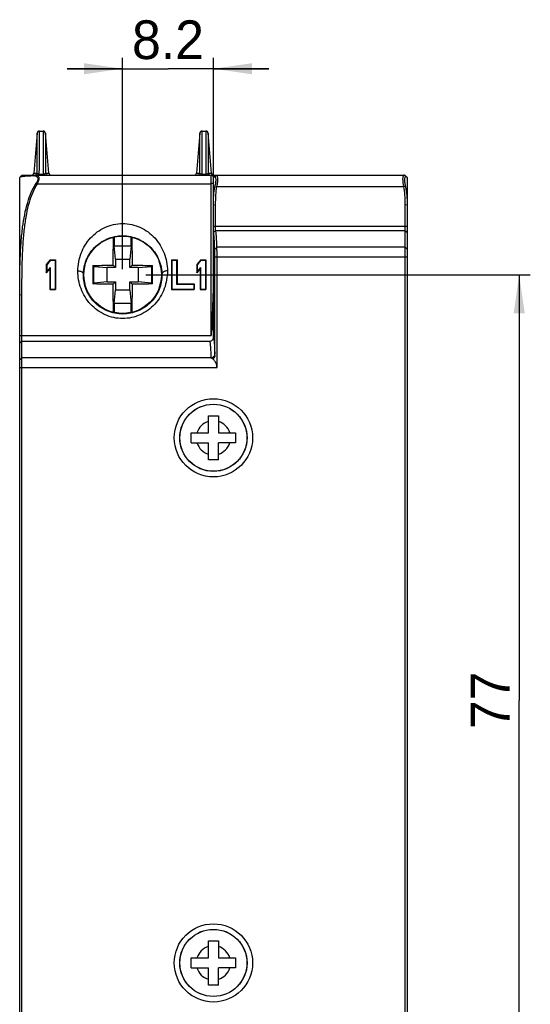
# Model space of a CAD drawing. Header units: millimetres. Extents: x 0 to 420, y 0 to 297.
# Tile 9 of 36: x 124 to 170, y 121 to 210. Entities that reach past the tile are written whole.
import ezdxf

# ---------------------------------------------------------------- set-up
doc = ezdxf.new("R2010")
doc.units = ezdxf.units.MM
doc.header["$LTSCALE"] = 23.1
doc.layers.get('0').update_dxf_attribs({"linetype": 'CONTINUOUS'})
doc.styles.add('TEXTSTYLE_5', font='trium.ttf')
doc.dimstyles.new('DIMSTYLE_3', dxfattribs={"dimtxt": 3.5, "dimasz": 3.5, "dimexe": 1, "dimexo": 0.5, "dimgap": 0.875, "dimtad": 1, "dimdec": 4, "dimdsep": 46, "dimtxsty": 'TEXTSTYLE_5', "dimblk": '_FILLED', "dimblk1": '_FILLED', "dimblk2": '_FILLED', "dimcen": 0.09, "dimadec": 4, "dimazin": 2, "dimtp": 0.15, "dimtm": 0.15, "dimtfac": 1, "dimtdec": 4, "dimtofl": 0, "dimtmove": 0, "dimatfit": 3, "dimldrblk": '_FILLED', "dimfxl": 1, "dimtolj": 1, "dimarcsym": 0})
doc.dimstyles.new('DIMSTYLE_5', dxfattribs={"dimtxt": 3.5, "dimasz": 3.5, "dimexe": 1, "dimexo": 0.5, "dimgap": 0.875, "dimtad": 1, "dimdec": 4, "dimdsep": 46, "dimtxsty": 'TEXTSTYLE_5', "dimblk": '_FILLED', "dimblk1": '_FILLED', "dimblk2": '_FILLED', "dimcen": 0.09, "dimadec": 4, "dimazin": 2, "dimtp": 0.1, "dimtm": 0.1, "dimtfac": 1, "dimtdec": 4, "dimtofl": 0, "dimtmove": 0, "dimatfit": 3, "dimldrblk": '_FILLED', "dimfxl": 1, "dimtolj": 1, "dimarcsym": 0})

# ---------------------------------------------------------------- blocks, each defined once
blk = doc.blocks.new('_FILLED')
at = {"color": 0, "linetype": 'BYBLOCK'}
blk.add_solid([(0, 0), (-1, 0.143), (-1, -0.143)], dxfattribs=at)
blk = doc.blocks.new('*D7')
at = {"color": 2, "linetype": 'CONTINUOUS'}
for p, q in [((135.036, 187.425), (169.77, 187.425)), ((168.77, 187.425), (168.77, 148.925)), ((168.77, 110.425), (168.77, 148.925)), ((149.84, 110.425), (169.77, 110.425))]:
    blk.add_line(p, q, dxfattribs=at)
at = {"color": 2, "linetype": 'CONTINUOUS', "xscale": 3.5, "yscale": 3.5, "zscale": 3.5}
for p, rotation in [((168.77, 187.425), 90), ((168.77, 110.425), 270)]:
    blk.add_blockref('_FILLED', p, dxfattribs=dict(at, rotation=rotation))
at = {"color": 2, "linetype": 'CONTINUOUS', "insert": (164.395, 148.925), "char_height": 3.5, "width": 5.36667, "attachment_point": 2, "rotation": 90, "line_spacing_factor": 0.9, "style": 'TEXTSTYLE_5'}
blk.add_mtext('77', dxfattribs=at)
blk = doc.blocks.new('*D9')
at = {"color": 2, "linetype": 'CONTINUOUS'}
for p, q in [((132.94, 187.925), (132.94, 207.057)), ((141.14, 187.925), (141.14, 207.057)), ((132.94, 206.057), (127.94, 206.057)), ((127.94, 206.057), (137.04, 206.057)), ((146.14, 206.057), (137.04, 206.057)), ((141.14, 206.057), (146.14, 206.057))]:
    blk.add_line(p, q, dxfattribs=at)
at = {"color": 2, "linetype": 'CONTINUOUS', "xscale": 3.5, "yscale": 3.5, "zscale": 3.5}
blk.add_blockref('_FILLED', (132.94, 206.057), dxfattribs=at)
at = {"color": 2, "linetype": 'CONTINUOUS', "xscale": 3.5, "yscale": 3.5, "zscale": 3.5, "rotation": 180}
blk.add_blockref('_FILLED', (141.14, 206.057), dxfattribs=at)
at = {"color": 2, "linetype": 'CONTINUOUS', "insert": (137.04, 210.432), "char_height": 3.5, "width": 6.80556, "attachment_point": 2, "line_spacing_factor": 0.9, "style": 'TEXTSTYLE_5'}
blk.add_mtext('8.2', dxfattribs=at)

msp = doc.modelspace()

# ---------------------------------------------------------------- linework, layer by layer
at = {"color": 7, "linetype": 'CONTINUOUS'}
for p, q in [((125.42316, 200.42533), (125.75662, 200.42533)), ((140.12315, 200.42533), (140.45662, 200.42533)), ((125.22391, 200.24275), (124.9059, 196.6079)), ((126.27387, 196.6079), (125.95578, 200.24363)), ((139.92391, 200.24276), (139.6059, 196.6079)), ((140.97387, 196.6079), (140.65586, 200.24276)), ((123.63989, 101.62533), (123.63989, 196.22533)), ((123.83985, 196.42533), (140.93989, 196.42533)), ((140.9475, 196.42533), (158.43991, 196.42533)), ((141.13989, 186.39747), (141.13989, 196.22533)), ((141.16442, 196.24986), (141.33989, 196.42533)), ((141.33989, 196.42533), (141.31756, 196.40322)), ((158.45734, 196.40801), (158.43989, 196.42533)), ((158.61536, 196.24985), (158.43989, 196.42533)), ((158.63989, 196.22533), (158.63989, 101.62533)), ((141.13989, 193.71164), (141.33989, 193.75451)), ((141.33989, 191.42084), (141.33989, 193.75451)), ((158.43989, 193.75451), (158.43989, 191.42084)), ((158.63989, 193.71164), (158.43989, 193.75451)), ((132.1849, 190.84047), (132.1849, 190.03032)), ((133.69487, 190.03032), (133.69487, 190.84047)), ((141.14344, 181.7707), (141.14344, 191.22094)), ((141.34341, 191.42084), (158.43989, 191.42084)), ((132.28989, 188.82533), (132.18442, 190.03079)), ((132.18442, 190.03079), (133.69535, 190.03079)), ((133.69535, 190.03079), (133.58989, 188.82533)), ((158.43989, 189.9223), (158.43989, 117.92836)), ((132.28989, 188.82533), (132.28989, 188.07533)), ((132.28989, 188.82533), (133.58989, 188.82533)), ((133.58989, 188.07533), (133.58989, 188.82533)), ((141.26737, 180.10907), (141.26737, 189.02877)), ((141.46734, 179.02877), (141.46734, 189.02877)), ((126.40576, 188.77533), (126.03989, 188.33939)), ((126.03989, 188.33939), (126.03989, 187.60276)), ((126.03989, 188.33939), (126.07638, 188.32777)), ((126.35239, 187.9751), (126.03989, 187.60276)), ((126.07638, 188.32777), (126.07614, 187.70391)), ((126.38878, 188.07674), (126.07614, 187.70391)), ((126.42283, 188.74041), (126.07638, 188.32777)), ((126.35239, 187.9751), (126.38878, 188.07674)), ((126.35239, 187.9751), (126.35239, 186.07533)), ((126.38878, 188.07674), (126.38816, 186.1122)), ((126.40576, 188.77533), (126.42283, 188.74041)), ((126.40576, 188.77533), (126.86489, 188.77533)), ((126.42283, 188.74041), (126.82822, 188.74041)), ((126.86489, 188.77533), (126.82822, 188.74041)), ((126.82822, 188.74041), (126.82911, 186.1122)), ((126.86489, 188.77533), (126.86489, 186.07533)), ((130.25641, 188.25881), (130.33442, 188.18079)), ((130.33442, 186.66987), (130.33442, 188.18079)), ((130.33442, 188.18079), (131.53989, 188.07533)), ((131.53989, 186.77533), (131.53989, 188.07533)), ((132.28989, 188.07533), (131.53989, 188.07533)), ((132.07769, 188.28753), (132.28989, 188.07533)), ((133.80208, 188.28753), (133.58989, 188.07533)), ((134.33989, 188.07533), (133.58989, 188.07533)), ((134.33989, 188.07533), (135.54535, 188.18079)), ((134.33989, 188.07533), (134.33989, 186.77533)), ((135.62336, 188.25881), (135.54535, 188.18079)), ((135.54535, 188.18079), (135.54535, 186.66987)), ((137.33989, 188.77533), (137.33989, 186.07533)), ((137.33989, 188.77533), (137.37655, 188.74041)), ((137.33989, 188.77533), (137.85239, 188.77533)), ((137.37655, 188.74041), (137.37566, 186.1122)), ((137.37655, 188.74041), (137.81572, 188.74041)), ((137.85239, 188.77533), (137.81572, 188.74041)), ((137.81572, 188.74041), (137.81649, 186.55975)), ((137.85239, 188.77533), (137.85239, 186.59448)), ((139.99743, 188.77533), (139.63155, 188.33939)), ((139.63155, 188.33939), (139.63155, 187.60276)), ((139.63155, 188.33939), (139.66805, 188.32777)), ((139.94405, 187.9751), (139.63155, 187.60276)), ((139.66805, 188.32777), (139.66781, 187.70391)), ((139.98045, 188.07674), (139.66781, 187.70391)), ((140.0145, 188.74041), (139.66805, 188.32777)), ((139.94405, 187.9751), (139.98045, 188.07674)), ((139.94405, 187.9751), (139.94405, 186.07533)), ((139.98045, 188.07674), (139.97983, 186.1122)), ((139.99743, 188.77533), (140.0145, 188.74041)), ((139.99743, 188.77533), (140.45655, 188.77533)), ((140.0145, 188.74041), (140.41989, 188.74041)), ((140.45655, 188.77533), (140.41989, 188.74041)), ((140.41989, 188.74041), (140.42078, 186.1122)), ((140.45655, 188.77533), (140.45655, 186.07533)), ((126.03989, 187.60276), (126.07614, 187.70391)), ((139.63155, 187.60276), (139.66781, 187.70391)), ((130.25641, 186.59185), (130.33442, 186.66987)), ((131.53989, 186.77533), (130.33442, 186.66987)), ((131.53989, 186.77533), (132.28989, 186.77533)), ((132.07769, 186.56313), (132.28989, 186.77533)), ((132.28989, 186.77533), (132.28989, 186.02533)), ((133.58989, 186.02533), (133.58989, 186.77533)), ((133.80208, 186.56313), (133.58989, 186.77533)), ((133.58989, 186.77533), (134.33989, 186.77533)), ((135.54535, 186.66987), (134.33989, 186.77533)), ((135.62336, 186.59185), (135.54535, 186.66987)), ((137.85239, 186.59448), (137.81649, 186.55975)), ((137.81649, 186.55975), (139.37899, 186.55975)), ((137.85239, 186.59448), (139.41489, 186.59448)), ((139.41489, 186.59448), (139.37899, 186.55975)), ((139.37899, 186.55975), (139.37911, 186.1122)), ((139.41489, 186.59448), (139.41489, 186.07533)), ((123.83989, 181.42084), (123.83989, 185.63322)), ((126.35239, 186.07533), (126.38816, 186.1122)), ((126.35239, 186.07533), (126.86489, 186.07533)), ((126.38816, 186.1122), (126.82911, 186.1122)), ((126.86489, 186.07533), (126.82911, 186.1122)), ((132.18442, 184.81987), (132.28989, 186.02533)), ((133.58989, 186.02533), (132.28989, 186.02533)), ((133.58989, 186.02533), (133.69535, 184.81987)), ((137.33989, 186.07533), (137.37566, 186.1122)), ((137.33989, 186.07533), (139.41489, 186.07533)), ((137.37566, 186.1122), (139.37911, 186.1122)), ((139.41489, 186.07533), (139.37911, 186.1122)), ((139.94405, 186.07533), (139.97983, 186.1122)), ((139.94405, 186.07533), (140.45655, 186.07533)), ((139.97983, 186.1122), (140.42078, 186.1122)), ((140.45655, 186.07533), (140.42078, 186.1122)), ((133.69535, 184.81987), (132.18442, 184.81987)), ((132.1849, 184.82034), (132.1849, 184.01019)), ((133.69487, 184.01019), (133.69487, 184.82034)), ((123.83989, 181.42084), (140.79358, 181.42084)), ((123.83989, 107.92836), (123.83989, 179.9223)), ((140.68989, 173.12533), (140.68989, 174.67533)), ((140.68989, 174.67533), (141.58989, 174.67533)), ((141.58989, 174.67533), (141.58989, 173.12533)), ((139.13989, 172.22533), (139.13989, 173.12533)), ((139.13989, 173.12533), (140.68989, 173.12533)), ((141.58989, 173.12533), (143.13989, 173.12533)), ((143.13989, 173.12533), (143.13989, 172.22533)), ((139.13989, 172.22533), (140.68989, 172.22533)), ((140.68989, 170.67533), (140.68989, 172.22533)), ((141.58989, 170.67533), (141.58989, 172.22533)), ((143.13989, 172.22533), (141.58989, 172.22533)), ((141.58989, 170.67533), (140.68989, 170.67533)), ((140.68989, 127.17533), (141.58989, 127.17533)), ((140.68989, 125.62533), (140.68989, 127.17533)), ((141.58989, 127.17533), (141.58989, 125.62533)), ((139.13989, 125.62533), (140.68989, 125.62533)), ((139.13989, 124.72533), (139.13989, 125.62533)), ((141.58989, 125.62533), (143.13989, 125.62533)), ((143.13989, 125.62533), (143.13989, 124.72533)), ((139.13989, 124.72533), (140.68989, 124.72533)), ((140.68989, 123.17533), (140.68989, 124.72533)), ((143.13989, 124.72533), (141.58989, 124.72533)), ((141.58989, 123.17533), (141.58989, 124.72533)), ((141.58989, 123.17533), (140.68989, 123.17533))]:
    msp.add_line(p, q, dxfattribs=at)
at = {"color": 9, "linetype": 'CONTINUOUS'}
for p, q in [((125.21408, 196.60802), (125.22392, 200.24274)), ((125.95585, 200.24275), (125.96568, 196.60802)), ((125.95595, 200.24114), (125.95588, 200.19598)), ((125.95588, 200.19598), (125.95627, 199.90728)), ((125.95593, 200.24195), (125.95595, 200.24114)), ((139.91408, 196.60802), (139.92391, 200.24276)), ((140.65586, 200.24276), (140.6657, 196.60802)), ((140.65654, 199.75569), (140.65693, 199.62572)), ((125.21876, 197.87313), (125.22118, 198.83263)), ((125.95733, 199.43848), (125.95787, 199.16627)), ((139.92057, 198.55843), (139.92153, 198.99474)), ((140.65787, 199.19196), (140.65962, 198.37838)), ((125.21749, 197.47448), (125.21876, 197.87313)), ((139.91772, 197.54214), (139.91904, 197.97164)), ((139.91983, 198.26406), (139.92057, 198.55843)), ((125.96218, 197.50175), (125.96383, 197.05016)), ((124.89186, 196.35975), (125.01361, 196.42533)), ((124.90591, 196.6079), (125.21408, 196.60802)), ((125.41092, 196.42533), (125.41092, 196.51655)), ((125.41092, 196.51655), (125.76885, 196.51655)), ((125.76885, 196.51655), (125.76885, 196.42533)), ((125.96568, 196.60802), (126.27387, 196.6079)), ((139.60591, 196.6079), (139.91408, 196.60802)), ((140.11092, 196.42533), (140.11092, 196.51655)), ((140.11092, 196.51655), (140.46885, 196.51655)), ((140.46885, 196.51655), (140.46885, 196.42533)), ((140.66499, 196.75243), (140.6657, 196.60802)), ((140.6657, 196.60802), (140.97387, 196.6079)), ((140.93989, 181.92533), (140.93989, 196.42533)), ((141.22246, 196.28995), (141.40869, 196.42533)), ((158.55732, 196.28995), (158.37108, 196.42533)), ((125.1249, 195.68442), (125.23209, 195.65924)), ((125.23209, 195.65924), (140.93989, 195.65924)), ((141.28245, 195.38638), (141.45869, 195.40067)), ((141.45869, 195.40067), (158.32108, 195.40067)), ((158.49732, 195.38638), (158.32108, 195.40067)), ((141.13989, 191.82533), (158.63989, 191.82533)), ((141.25876, 189.74441), (141.45872, 189.92312)), ((158.43989, 189.9223), (141.45964, 189.9223)), ((158.63989, 189.7436), (158.43989, 189.9223)), ((141.26737, 189.02877), (158.63989, 189.02877)), ((123.63989, 185.60355), (123.83989, 185.63322)), ((123.63989, 181.92533), (140.93989, 181.92533)), ((123.63989, 179.7436), (123.83989, 179.9223)), ((140.9073, 179.9223), (123.83989, 179.9223)), ((123.63989, 179.02877), (141.46734, 179.02877))]:
    msp.add_line(p, q, dxfattribs=at)
at = {"color": 7, "linetype": 'CONTINUOUS'}
for points in [[(125.42316, 200.42532), (125.42136, 200.42531), (125.4115, 200.42498), (125.40179, 200.42418), (125.39226, 200.42292), (125.38291, 200.42123), (125.37376, 200.41912), (125.36483, 200.41663), (125.35613, 200.41375), (125.34766, 200.41053), (125.33945, 200.40696), (125.33149, 200.40307), (125.32378, 200.39889), (125.31635, 200.39441), (125.3092, 200.38968), (125.30233, 200.3847), (125.29575, 200.37949), (125.28947, 200.37407), (125.28348, 200.36846), (125.27779, 200.36268), (125.27241, 200.35675), (125.26732, 200.35068), (125.26254, 200.34449), (125.25805, 200.33819), (125.25386, 200.33181), (125.24997, 200.32535), (125.24637, 200.31885), (125.24307, 200.31231), (125.24005, 200.30576), (125.23731, 200.29922), (125.23486, 200.29272), (125.23267, 200.28627), (125.23075, 200.2799), (125.22908, 200.27362), (125.22765, 200.26745), (125.22645, 200.26146), (125.22547, 200.25561), (125.22468, 200.24995), (125.2241, 200.24466), (125.22392, 200.24275)], [(125.95578, 200.24363), (125.95534, 200.2479), (125.95481, 200.25215), (125.95418, 200.25648), (125.95344, 200.26087), (125.95258, 200.26531), (125.95161, 200.26981), (125.95052, 200.27434), (125.94931, 200.2789), (125.94798, 200.28348), (125.94652, 200.28808), (125.94493, 200.29269), (125.94322, 200.29731), (125.94136, 200.30194), (125.93938, 200.30657), (125.93725, 200.3112), (125.93498, 200.31582), (125.93256, 200.32043), (125.93, 200.32502), (125.92729, 200.32959), (125.92443, 200.33414), (125.92141, 200.33866), (125.91824, 200.34313), (125.91492, 200.34757), (125.91143, 200.35195), (125.90779, 200.35627), (125.904, 200.36053), (125.90004, 200.36472), (125.89593, 200.36883), (125.89166, 200.37285), (125.88724, 200.37678), (125.88267, 200.38061), (125.87794, 200.38433), (125.87306, 200.38794), (125.86803, 200.39142), (125.86286, 200.39478), (125.85754, 200.398), (125.85209, 200.40107), (125.8465, 200.40399), (125.84078, 200.40676), (125.83492, 200.40936), (125.82894, 200.41179), (125.82284, 200.41405), (125.81661, 200.41612), (125.81027, 200.418), (125.80381, 200.41968), (125.79725, 200.42116), (125.79058, 200.42242), (125.78381, 200.42347), (125.77695, 200.42429), (125.77, 200.42488), (125.76297, 200.42523), (125.75662, 200.42533)], [(140.12315, 200.42533), (140.11157, 200.42499), (140.101, 200.4241), (140.09062, 200.42267), (140.08048, 200.42072), (140.07058, 200.4183), (140.06094, 200.41541), (140.05159, 200.41209), (140.04251, 200.40835), (140.03374, 200.40423), (140.02527, 200.39974), (140.01713, 200.39491), (140.00931, 200.38977), (140.00183, 200.38433), (139.9947, 200.37863), (139.98792, 200.37268), (139.98149, 200.3665), (139.97541, 200.36014), (139.9697, 200.35359), (139.96434, 200.3469), (139.95934, 200.34007), (139.95469, 200.33313), (139.9504, 200.3261), (139.94645, 200.31902), (139.94285, 200.31189), (139.93959, 200.30474), (139.93668, 200.29763), (139.93409, 200.29055), (139.93181, 200.28355), (139.92985, 200.27666), (139.92818, 200.26989), (139.92678, 200.26327), (139.92566, 200.25688), (139.92476, 200.25066), (139.92409, 200.2447), (139.92391, 200.24276)], [(140.65586, 200.24276), (140.65414, 200.25674), (140.65098, 200.2725), (140.64628, 200.28881), (140.63991, 200.30536), (140.63195, 200.32155), (140.62251, 200.33705), (140.61149, 200.35188), (140.59882, 200.36597), (140.58447, 200.37913), (140.56852, 200.3911), (140.55096, 200.40168), (140.53189, 200.41062), (140.51145, 200.41767), (140.48971, 200.42257), (140.46688, 200.42507), (140.45662, 200.42533)], [(123.83989, 196.42533), (123.79633, 196.38205), (123.75343, 196.33998), (123.71135, 196.29928), (123.66972, 196.25957), (123.64635, 196.23751)], [(141.31756, 196.40322), (141.27722, 196.3644), (141.2368, 196.32686), (141.19657, 196.29075), (141.15748, 196.25679)], [(158.53919, 196.33031), (158.49812, 196.36859), (158.45734, 196.40801)], [(158.6223, 196.25679), (158.5802, 196.2934), (158.53919, 196.33031)]]:
    msp.add_lwpolyline(points, dxfattribs=at)
at = {"color": 9, "linetype": 'CONTINUOUS'}
for points in [[(125.22205, 199.23276), (125.22255, 199.48426), (125.22289, 199.60419)], [(125.22289, 199.60419), (125.22327, 199.82355), (125.22356, 199.92295), (125.22369, 200.08739)], [(125.22369, 200.08739), (125.22387, 200.1524), (125.22389, 200.20018), (125.22379, 200.22963), (125.22384, 200.24197)], [(125.95627, 199.90728), (125.95656, 199.80192), (125.95676, 199.6885), (125.95697, 199.56752), (125.95733, 199.43848)], [(139.92246, 199.40989), (139.92294, 199.66297), (139.92329, 199.78068), (139.92355, 199.98512)], [(139.92355, 199.98512), (139.9238, 200.07183), (139.92384, 200.14158), (139.92376, 200.19385), (139.92385, 200.22913)], [(140.65586, 200.24275), (140.65597, 200.23061), (140.65602, 200.19667), (140.65593, 200.14364), (140.65601, 200.07036), (140.65626, 199.97802), (140.65654, 199.75569)], [(140.65693, 199.62572), (140.65746, 199.34385), (140.65787, 199.19196)], [(125.22118, 198.83263), (125.22171, 199.10121), (125.22205, 199.23276)], [(125.95787, 199.16627), (125.95853, 198.8772), (125.95882, 198.72875)], [(125.95882, 198.72875), (125.95954, 198.42525), (125.9599, 198.27185)], [(139.92153, 198.99474), (139.92208, 199.27455), (139.92246, 199.40989)], [(125.9599, 198.27185), (125.96075, 197.9629), (125.96218, 197.50175)], [(139.91904, 197.97164), (139.91947, 198.11764), (139.91983, 198.26406)], [(140.65962, 198.37838), (140.66053, 198.03927), (140.66099, 197.87012), (140.66155, 197.70127), (140.66261, 197.37138)], [(125.21408, 196.60802), (125.21463, 196.7258), (125.21561, 196.9674)], [(125.21561, 196.9674), (125.2161, 197.09127), (125.21749, 197.47448)], [(125.96383, 197.05016), (125.9644, 196.90173), (125.96568, 196.60802)], [(139.91408, 196.60802), (139.91468, 196.73487), (139.91572, 196.99522)], [(139.91572, 196.99522), (139.91624, 197.12881), (139.91772, 197.54214)], [(140.66261, 197.37138), (140.66382, 197.05336), (140.66499, 196.75243)]]:
    msp.add_lwpolyline(points, dxfattribs=at)
at = {"color": 7, "linetype": 'CONTINUOUS'}
for centre, radius in [((132.93989, 187.42533), 3.5), ((141.13989, 172.67533), 3.0308), ((141.13989, 125.17533), 3.0308)]:
    msp.add_circle(centre, radius, dxfattribs=at)
at = {"color": 9, "linetype": 'CONTINUOUS'}
for centre, radius in [((141.13989, 172.67533), 3.53693), ((141.13989, 172.67533), 3.03695), ((141.13989, 125.17533), 3.53693), ((141.13989, 125.17533), 3.03695)]:
    msp.add_circle(centre, radius, dxfattribs=at)
at = {"color": 7, "linetype": 'CONTINUOUS'}
for centre, radius, start, end in [((124.70667, 196.62533), 0.2, 279.8540633, 355), ((124.91712, 195.64139), 0.71881, 85.7952772, 92.0138192), ((126.47311, 196.62533), 0.2, 185, 260.1459392), ((139.40667, 196.62533), 0.2, 279.8540597, 355), ((141.17311, 196.62533), 0.2, 185, 260.1459406), ((186.97255, 147.37911), 63.42248, 136.1423999, 136.2695932), ((188.9176, 141.6972), 68.81674, 133.7344569, 133.852718), ((111.64664, 143.36511), 67.0743, 45.6402124, 45.7625901), ((112.82076, 146.60543), 63.95259, 44.2374681, 44.3624937), ((242.77436, 187.42556), 112.52104, 179.5757071, 180.0001176), ((23.30666, 187.42631), 112.31979, 359.9995022, 0.4246731), ((242.57311, 187.42435), 112.31979, 179.9995022, 180.4246731), ((23.10541, 187.4251), 112.52104, 359.5757071, 0.0001176), ((169.01878, 137.11486), 63.28182, 135.6885771, 135.8149279), ((170.13778, 133.78911), 66.42497, 134.1864348, 134.3100117), ((141.13989, 172.67533), 1.55, 106.8772694, 163.1227306), ((141.13989, 172.67533), 1.55, 16.8772694, 73.1227306), ((141.13989, 172.67533), 1.55, 196.8772694, 253.1227306), ((141.13989, 172.67533), 1.55, 286.8772694, 343.1227306), ((141.13989, 125.17533), 1.55, 106.8772694, 163.1227306), ((141.13989, 125.17533), 1.55, 16.8772694, 73.1227306), ((141.13989, 125.17533), 1.55, 196.8772694, 253.1227306), ((141.13989, 125.17533), 1.55, 286.8772694, 343.1227306)]:
    msp.add_arc(centre, radius, start, end, dxfattribs=at)
at = {"color": 9, "linetype": 'CONTINUOUS'}
for points, knots in [([(125.41092, 196.51655), (125.41248, 196.80202), (125.41506, 197.34456), (125.41781, 198.11175), (125.41938, 198.69254), (125.42036, 199.10599), (125.42099, 199.37477), (125.42157, 199.61445), (125.42207, 199.82411), (125.42248, 200.00293), (125.42275, 200.13234), (125.42291, 200.21994), (125.42299, 200.27353), (125.42306, 200.31895), (125.42307, 200.35621), (125.42319, 200.38515), (125.42301, 200.4043), (125.42328, 200.41519), (125.42286, 200.42068), (125.42361, 200.42328), (125.42284, 200.42519), (125.42316, 200.42532)], [0, 0, 0, 0, 0.21910665, 0.41639958, 0.58882629, 0.66486409, 0.73371663, 0.79511624, 0.84882369, 0.89463192, 0.93235878, 0.9481461, 0.96186118, 0.97348832, 0.98301688, 0.99043945, 0.99574866, 0.99760845, 0.99893714, 0.99973424, 1, 1, 1, 1]), ([(125.75661, 200.42532), (125.75592, 200.42412), (125.75761, 200.41813), (125.75599, 200.40613), (125.75693, 200.38515), (125.75655, 200.35627), (125.75676, 200.31899), (125.75678, 200.25302), (125.757, 200.15027), (125.75729, 200.003), (125.7577, 199.82418), (125.7582, 199.61453), (125.75878, 199.37483), (125.7594, 199.10605), (125.76039, 198.6926), (125.76196, 198.11179), (125.76471, 197.34458), (125.76729, 196.80203), (125.76885, 196.51655)], [0, 0, 0, 0, 0.0010631, 0.00424753, 0.0095512, 0.0169716, 0.02650086, 0.03812714, 0.06762303, 0.10535101, 0.15115649, 0.20486565, 0.26626517, 0.33511944, 0.41115906, 0.58359027, 0.78088742, 1, 1, 1, 1]), ([(140.11092, 196.51655), (140.11248, 196.80203), (140.11506, 197.34457), (140.11781, 198.11178), (140.11938, 198.69257), (140.12037, 199.10602), (140.12099, 199.3748), (140.12157, 199.61449), (140.12208, 199.82415), (140.12248, 200.00296), (140.12275, 200.13237), (140.12291, 200.21996), (140.12299, 200.27356), (140.12307, 200.31897), (140.12308, 200.35626), (140.12319, 200.3851), (140.12303, 200.40443), (140.12327, 200.41507), (140.12288, 200.42097), (140.12357, 200.42284), (140.12286, 200.42551), (140.12315, 200.42533)], [0, 0, 0, 0, 0.21910958, 0.41640498, 0.58883333, 0.66487173, 0.73372474, 0.79512395, 0.8488316, 0.89463873, 0.93236526, 0.94815118, 0.96186545, 0.97349315, 0.98302089, 0.99044129, 0.99574849, 0.99760781, 0.99893664, 0.99973424, 1, 1, 1, 1]), ([(140.45662, 200.42533), (140.45614, 200.42403), (140.45731, 200.41828), (140.45619, 200.40603), (140.45684, 200.38519), (140.45659, 200.35625), (140.45674, 200.319), (140.45679, 200.25301), (140.457, 200.15027), (140.45729, 200.003), (140.4577, 199.82418), (140.4582, 199.61452), (140.45902, 199.27575), (140.46015, 198.7823), (140.46196, 198.11178), (140.46471, 197.34456), (140.46729, 196.80202), (140.46885, 196.51655)], [0, 0, 0, 0, 0.00106379, 0.00425024, 0.00955497, 0.01697358, 0.0265014, 0.03812874, 0.06762644, 0.10535294, 0.15116009, 0.20486847, 0.266269, 0.41116333, 0.58359599, 0.78089376, 1, 1, 1, 1]), ([(125.21408, 196.60802), (125.20993, 196.55992), (125.16417, 196.4635), (125.0643, 196.42533), (125.01625, 196.42533)], [0, 0, 0, 0, 0.50120011, 1, 1, 1, 1]), ([(125.27631, 196.54355), (125.26758, 196.54779), (125.24137, 196.56267), (125.21916, 196.58798), (125.21408, 196.60802)], [0, 0, 0, 0, 0.31943008, 1, 1, 1, 1]), ([(125.41092, 196.51655), (125.40025, 196.51651), (125.36231, 196.51796), (125.32441, 196.52507), (125.29868, 196.53423)], [0, 0, 0, 0, 0.28084009, 1, 1, 1, 1]), ([(125.96569, 196.60802), (125.95934, 196.58296), (125.92008, 196.54672), (125.84868, 196.52209), (125.79785, 196.51644), (125.76885, 196.51655)], [0, 0, 0, 0, 0.33970738, 0.61903223, 1, 1, 1, 1]), ([(126.16353, 196.42533), (126.11548, 196.42533), (126.01561, 196.4635), (125.96984, 196.55992), (125.96569, 196.60802)], [0, 0, 0, 0, 0.49879989, 1, 1, 1, 1]), ([(139.91408, 196.60802), (139.90993, 196.55992), (139.86417, 196.46349), (139.7643, 196.42532), (139.71625, 196.42532)], [0, 0, 0, 0, 0.50120088, 1, 1, 1, 1]), ([(139.97543, 196.54398), (139.96683, 196.5482), (139.94096, 196.56306), (139.91911, 196.58817), (139.91408, 196.60802)], [0, 0, 0, 0, 0.31870955, 1, 1, 1, 1]), ([(140.11092, 196.51655), (140.10045, 196.51651), (140.06307, 196.51792), (140.02572, 196.5248), (140.00027, 196.53367)], [0, 0, 0, 0, 0.27968306, 1, 1, 1, 1]), ([(140.66569, 196.60802), (140.65934, 196.58296), (140.62008, 196.54672), (140.54868, 196.52209), (140.49785, 196.51644), (140.46885, 196.51655)], [0, 0, 0, 0, 0.33970676, 0.6190319, 1, 1, 1, 1]), ([(140.83094, 196.4281), (140.80417, 196.43264), (140.75187, 196.45286), (140.71237, 196.49272), (140.69757, 196.5155)], [0, 0, 0, 0, 0.49988005, 1, 1, 1, 1]), ([(141.13989, 195.76911), (141.13989, 195.75421), (141.12089, 195.71011), (141.04439, 195.66918), (140.97744, 195.65924), (140.93989, 195.65924)], [0, 0, 0, 0, 0.18163692, 0.54195234, 1, 1, 1, 1]), ([(128.8936, 187.77639), (128.89575, 188.31958), (129.09539, 189.40802), (129.81602, 190.58815), (130.62133, 191.31348), (131.32812, 191.73178), (132.11263, 191.99534), (132.93991, 192.08589), (133.76719, 191.99533), (134.5517, 191.73176), (135.25848, 191.31345), (136.06378, 190.58811), (136.78439, 189.40798), (136.98403, 188.31956), (136.98617, 187.77639)], [0, 0, 0, 0, 0.12511543, 0.24865021, 0.31081218, 0.37334328, 0.43647577, 0.50000187, 0.56352796, 0.62666044, 0.68919146, 0.75135343, 0.87488832, 1, 1, 1, 1]), ([(129.39352, 187.42533), (129.39567, 187.87378), (129.57527, 188.78032), (130.33877, 189.94479), (131.5131, 190.75328), (132.93991, 191.0468), (134.36671, 190.75326), (135.54103, 189.94476), (136.30451, 188.78029), (136.4841, 187.87376), (136.48625, 187.42533)], [0, 0, 0, 0, 0.12201801, 0.24434418, 0.37007711, 0.50000193, 0.6299267, 0.75565944, 0.87798568, 1, 1, 1, 1]), ([(136.98617, 187.77639), (136.98832, 187.2327), (136.79443, 186.13051), (135.9292, 184.69718), (134.57803, 183.70018), (132.93982, 183.34114), (131.30163, 183.70023), (129.95048, 184.69728), (129.08532, 186.1306), (128.89145, 187.23274), (128.8936, 187.77639)], [0, 0, 0, 0, 0.1248845, 0.25063113, 0.3757686, 0.5000047, 0.62424081, 0.74937805, 0.87512633, 1, 1, 1, 1]), ([(128.8936, 187.77639), (128.95398, 187.77615), (129.05312, 187.76905), (129.1979, 187.72855), (129.31031, 187.65559), (129.37705, 187.54097), (129.39078, 187.46323), (129.39352, 187.42533)], [0, 0, 0, 0, 0.26529244, 0.43300703, 0.65804793, 0.8330411, 1, 1, 1, 1]), ([(136.48625, 187.42533), (136.4884, 186.97645), (136.31552, 186.05825), (135.5485, 184.87491), (134.3631, 184.06126), (132.93983, 183.77136), (131.51657, 184.0613), (130.33119, 184.87499), (129.56423, 186.05832), (129.39137, 186.97649), (129.39352, 187.42533)], [0, 0, 0, 0, 0.1213949, 0.2455554, 0.37209146, 0.50000483, 0.6279181, 0.75445371, 0.87861555, 1, 1, 1, 1]), ([(136.98617, 187.77639), (136.92579, 187.77615), (136.82666, 187.76905), (136.68187, 187.72855), (136.56946, 187.65559), (136.50272, 187.54097), (136.48899, 187.46323), (136.48625, 187.42533)], [0, 0, 0, 0, 0.26529243, 0.43300702, 0.65804791, 0.83304109, 1, 1, 1, 1]), ([(141.14344, 181.7707), (141.15146, 181.75873), (141.16266, 181.7187), (141.17753, 181.64098), (141.19206, 181.52291), (141.20707, 181.3625), (141.22188, 181.15526), (141.24356, 180.77444), (141.25594, 180.46197), (141.26382, 180.23504)], [0, 0, 0, 0, 0.02801804, 0.07885738, 0.15491806, 0.25854756, 0.39224568, 0.55863621, 1, 1, 1, 1]), ([(140.79358, 181.42084), (140.80151, 181.40908), (140.81261, 181.36993), (140.82745, 181.29404), (140.84193, 181.17895), (140.85691, 181.02264), (140.87173, 180.82063), (140.89348, 180.44898), (140.90593, 180.14394), (140.91387, 179.9223)], [0, 0, 0, 0, 0.02825116, 0.07911326, 0.15508231, 0.2585607, 0.39207916, 0.55833679, 1, 1, 1, 1]), ([(140.91396, 179.92042), (140.9592, 179.92166), (141.04869, 179.93917), (141.16451, 180.00707), (141.24384, 180.11055), (141.26347, 180.19429), (141.26382, 180.23504)], [0, 0, 0, 0, 0.2627866, 0.51838097, 0.76337289, 1, 1, 1, 1])]:
    msp.add_open_spline(points, degree=3, knots=knots, dxfattribs=at)
at = {"color": 7, "linetype": 'CONTINUOUS'}
for points, knots in [([(123.64661, 196.23776), (123.64547, 196.23669), (123.6422, 196.23326), (123.63989, 196.22855), (123.63989, 196.22533)], [0, 0, 0, 0, 0.32585755, 1, 1, 1, 1]), ([(124.1126, 196.31837), (124.04349, 196.31275), (123.9278, 196.30197), (123.78378, 196.28205), (123.69759, 196.26278), (123.65668, 196.24721), (123.64661, 196.23776)], [0, 0, 0, 0, 0.43735853, 0.73395531, 0.91284173, 1, 1, 1, 1]), ([(124.89186, 196.35975), (124.81224, 196.35697), (124.55231, 196.34699), (124.29246, 196.33302), (124.1126, 196.31837)], [0, 0, 0, 0, 0.30627202, 1, 1, 1, 1]), ([(125.1249, 195.68442), (125.15503, 195.72991), (125.20831, 195.81713), (125.28352, 195.96649), (125.31487, 196.11624), (125.26269, 196.23603), (125.18915, 196.30105), (125.088, 196.34304), (125.01108, 196.35521), (124.96982, 196.35826)], [0, 0, 0, 0, 0.17855887, 0.33299555, 0.55141388, 0.64596167, 0.74713454, 0.86462062, 1, 1, 1, 1]), ([(125.23209, 195.65924), (125.26264, 195.71346), (125.31586, 195.81602), (125.37533, 195.96239), (125.40103, 196.0924), (125.39086, 196.20611), (125.34191, 196.30319), (125.25498, 196.37457), (125.1414, 196.4163), (125.05732, 196.42533), (125.01361, 196.42533)], [0, 0, 0, 0, 0.17935555, 0.33268661, 0.45388011, 0.55785194, 0.6558028, 0.75870702, 0.87403544, 1, 1, 1, 1]), ([(141.03904, 196.39313), (141.03142, 196.39828), (141.00127, 196.41611), (140.96573, 196.42533), (140.93989, 196.42533)], [0, 0, 0, 0, 0.2624089, 1, 1, 1, 1]), ([(141.13989, 196.22533), (141.13989, 196.23958), (141.1307, 196.29483), (141.09693, 196.34321), (141.0668, 196.37106)], [0, 0, 0, 0, 0.25780411, 1, 1, 1, 1]), ([(141.15749, 196.2568), (141.15455, 196.25429), (141.14577, 196.24589), (141.13989, 196.2337), (141.13989, 196.22533)], [0, 0, 0, 0, 0.31583953, 1, 1, 1, 1]), ([(141.22246, 196.28995), (141.21509, 196.28737), (141.19238, 196.27873), (141.17008, 196.26757), (141.15749, 196.2568)], [0, 0, 0, 0, 0.32016257, 1, 1, 1, 1]), ([(141.28245, 195.38638), (141.2984, 195.45669), (141.32803, 195.58889), (141.36332, 195.77272), (141.38147, 195.9298), (141.3813, 196.0598), (141.36388, 196.16474), (141.33024, 196.2427), (141.28125, 196.29134), (141.23875, 196.29564), (141.22246, 196.28995)], [0, 0, 0, 0, 0.21773369, 0.40914327, 0.56509142, 0.69453697, 0.80063266, 0.88414241, 0.94785675, 1, 1, 1, 1]), ([(141.45869, 195.40067), (141.47207, 195.47591), (141.4969, 195.61776), (141.52626, 195.81586), (141.54129, 195.98675), (141.54095, 196.13063), (141.52653, 196.24927), (141.49824, 196.34087), (141.46174, 196.40234), (141.42461, 196.42533), (141.40869, 196.42533)], [0, 0, 0, 0, 0.2130268, 0.40141715, 0.55809535, 0.690813, 0.80177426, 0.89026903, 0.95563223, 1, 1, 1, 1]), ([(158.28224, 196.33426), (158.26223, 196.2867), (158.23819, 196.16662), (158.23764, 195.95764), (158.26877, 195.69604), (158.30254, 195.505), (158.32108, 195.40067)], [0, 0, 0, 0, 0.16402173, 0.3831618, 0.66312947, 1, 1, 1, 1]), ([(158.37108, 196.42533), (158.35357, 196.42533), (158.31277, 196.39757), (158.29248, 196.3586), (158.28224, 196.33426)], [0, 0, 0, 0, 0.39863921, 1, 1, 1, 1]), ([(158.52879, 196.29316), (158.51103, 196.29129), (158.47257, 196.27106), (158.43366, 196.21193), (158.40768, 196.12841), (158.39678, 196.02177), (158.40159, 195.89313), (158.43071, 195.6777), (158.46988, 195.50734), (158.49732, 195.38638)], [0, 0, 0, 0, 0.05551681, 0.12585557, 0.21533788, 0.32511626, 0.45739921, 0.61453642, 1, 1, 1, 1]), ([(158.62228, 196.2568), (158.6196, 196.25909), (158.60562, 196.26963), (158.58967, 196.27727), (158.57677, 196.28258)], [0, 0, 0, 0, 0.20174997, 1, 1, 1, 1]), ([(158.63989, 196.22533), (158.63989, 196.22782), (158.63832, 196.24012), (158.6297, 196.25045), (158.62228, 196.2568)], [0, 0, 0, 0, 0.20302888, 1, 1, 1, 1]), ([(123.63989, 185.60355), (123.63989, 186.18612), (123.64419, 187.30743), (123.679, 188.91069), (123.75844, 190.36986), (123.92408, 192.04508), (124.25705, 193.84607), (124.77765, 195.16009), (125.1249, 195.68442)], [0, 0, 0, 0, 0.16971332, 0.32665681, 0.46711738, 0.59534233, 0.81679175, 1, 1, 1, 1]), ([(123.83989, 185.63322), (123.83989, 186.21846), (123.84391, 187.34333), (123.87643, 188.94885), (123.95087, 190.40512), (124.07259, 191.71216), (124.2492, 192.88883), (124.55679, 194.2163), (124.90383, 195.14095), (125.23209, 195.65924)], [0, 0, 0, 0, 0.17175832, 0.330124, 0.47125605, 0.59958962, 0.71531352, 0.81995063, 1, 1, 1, 1]), ([(141.13989, 193.71164), (141.13989, 194.00854), (141.15225, 194.56978), (141.224, 195.12872), (141.28245, 195.38638)], [0, 0, 0, 0, 0.52913223, 1, 1, 1, 1]), ([(141.33989, 193.75451), (141.33989, 194.0496), (141.34967, 194.60042), (141.40928, 195.14982), (141.45869, 195.40067)], [0, 0, 0, 0, 0.53578484, 1, 1, 1, 1]), ([(158.32108, 195.40067), (158.37045, 195.15003), (158.43011, 194.60064), (158.43989, 194.04982), (158.43989, 193.75451)], [0, 0, 0, 0, 0.46382241, 1, 1, 1, 1]), ([(158.49732, 195.38638), (158.55572, 195.12894), (158.62753, 194.57001), (158.63989, 194.00876), (158.63989, 193.71164)], [0, 0, 0, 0, 0.47047601, 1, 1, 1, 1]), ([(132.07769, 188.28753), (132.07932, 188.50318), (132.08812, 189.34948), (132.10652, 190.19569), (132.12639, 190.82606)], [0, 0, 0, 0, 0.25481483, 1, 1, 1, 1]), ([(133.75338, 190.82607), (133.75989, 190.61955), (133.78381, 189.77354), (133.79726, 188.92723), (133.80208, 188.28753)], [0, 0, 0, 0, 0.24413645, 1, 1, 1, 1]), ([(141.25967, 189.7436), (141.25235, 189.96243), (141.24026, 190.2629), (141.21912, 190.62904), (141.20483, 190.82783), (141.19038, 190.98231), (141.17637, 191.09608), (141.16201, 191.17096), (141.15111, 191.20936), (141.14344, 191.22094)], [0, 0, 0, 0, 0.44237989, 0.60748627, 0.74101126, 0.84492734, 0.92119538, 0.97193635, 1, 1, 1, 1]), ([(141.45964, 189.9223), (141.45157, 190.04247), (141.44126, 190.26404), (141.43317, 190.56916), (141.42093, 190.82068), (141.40628, 191.0227), (141.39088, 191.17897), (141.37603, 191.29401), (141.36162, 191.36983), (141.35116, 191.40907), (141.34338, 191.42084)], [0, 0, 0, 0, 0.23992613, 0.44174952, 0.60801689, 0.74154139, 0.84507756, 0.92107318, 0.97189095, 1, 1, 1, 1]), ([(158.4399, 191.42084), (158.4398, 191.38261), (158.44104, 191.25485), (158.43733, 190.9769), (158.43906, 190.63589), (158.44592, 190.26418), (158.44382, 190.04255), (158.43989, 189.9223)], [0, 0, 0, 0, 0.07654957, 0.25574636, 0.55644769, 0.75915401, 1, 1, 1, 1]), ([(141.26737, 189.02877), (141.26737, 189.16873), (141.26614, 189.40701), (141.26307, 189.64532), (141.25967, 189.7436)], [0, 0, 0, 0, 0.58732104, 1, 1, 1, 1]), ([(141.46734, 189.02877), (141.46747, 189.20373), (141.46681, 189.44947), (141.4632, 189.7473), (141.46136, 189.8702), (141.45964, 189.9223)], [0, 0, 0, 0, 0.58738966, 0.82498556, 1, 1, 1, 1]), ([(130.25641, 188.25881), (130.4061, 188.26244), (131.01313, 188.27585), (131.62027, 188.28408), (132.07769, 188.28753)], [0, 0, 0, 0, 0.24661447, 1, 1, 1, 1]), ([(133.80208, 188.28753), (133.95561, 188.28637), (134.56275, 188.28056), (135.16985, 188.26982), (135.62336, 188.25881)], [0, 0, 0, 0, 0.25285517, 1, 1, 1, 1]), ([(132.07769, 186.56313), (131.92417, 186.56429), (131.31702, 186.5701), (130.70992, 186.58084), (130.25641, 186.59185)], [0, 0, 0, 0, 0.25285517, 1, 1, 1, 1]), ([(132.12639, 184.02459), (132.11988, 184.23111), (132.09597, 185.07712), (132.08251, 185.92343), (132.07769, 186.56313)], [0, 0, 0, 0, 0.24413645, 1, 1, 1, 1]), ([(133.80208, 186.56313), (133.80046, 186.34748), (133.79165, 185.50118), (133.77325, 184.65497), (133.75338, 184.0246)], [0, 0, 0, 0, 0.25481483, 1, 1, 1, 1]), ([(135.62336, 186.59185), (135.47367, 186.58822), (134.86664, 186.57481), (134.25951, 186.56658), (133.80208, 186.56313)], [0, 0, 0, 0, 0.24661447, 1, 1, 1, 1]), ([(140.93989, 181.92533), (140.98929, 182.70295), (141.08197, 184.19228), (141.13989, 185.6843), (141.13989, 186.39747)], [0, 0, 0, 0, 0.52212053, 1, 1, 1, 1]), ([(140.93989, 181.92533), (140.95792, 182.0662), (141.02871, 182.6213), (141.09707, 183.17674), (141.14383, 183.5917)], [0, 0, 0, 0, 0.25378117, 1, 1, 1, 1]), ([(141.042, 181.51967), (141.07205, 181.55102), (141.12422, 181.62934), (141.14344, 181.72231), (141.14344, 181.77085)], [0, 0, 0, 0, 0.4721649, 1, 1, 1, 1]), ([(123.83989, 179.9223), (123.83552, 180.1438), (123.83949, 180.5156), (123.84121, 180.97686), (123.84003, 181.25483), (123.84039, 181.38261), (123.8398, 181.42084)], [0, 0, 0, 0, 0.44350744, 0.74421741, 0.92343876, 1, 1, 1, 1]), ([(140.79358, 181.42084), (140.84147, 181.42084), (140.93318, 181.43937), (141.0109, 181.49021), (141.042, 181.51967)], [0, 0, 0, 0, 0.52787739, 1, 1, 1, 1]), ([(141.26737, 180.10907), (141.26737, 180.08204), (141.26342, 180.02873), (141.24241, 179.95436), (141.20138, 179.89509), (141.14323, 179.86431), (141.08271, 179.86188), (141.00497, 179.87687), (140.94984, 179.90076), (140.91405, 179.91861)], [0, 0, 0, 0, 0.15369778, 0.30229829, 0.43496091, 0.55154673, 0.66186266, 0.7726326, 1, 1, 1, 1]), ([(141.46734, 179.02877), (141.46734, 179.13168), (141.43564, 179.33161), (141.30668, 179.59094), (141.1278, 179.78834), (140.98648, 179.88284), (140.91405, 179.91861)], [0, 0, 0, 0, 0.28077487, 0.54156842, 0.77957819, 1, 1, 1, 1])]:
    msp.add_open_spline(points, degree=3, knots=knots, dxfattribs=at)
at = {"color": 9, "linetype": 'CONTINUOUS'}
for points in [[(125.29868, 196.53423), (125.29107, 196.53694), (125.28358, 196.54003), (125.27631, 196.54355)], [(140.00027, 196.53367), (139.99181, 196.53663), (139.98348, 196.54003), (139.97543, 196.54398)], [(140.69757, 196.5155), (140.67979, 196.54285), (140.66849, 196.57552), (140.66569, 196.60802)]]:
    msp.add_open_spline(points, degree=3, dxfattribs=at)
at = {"color": 7, "linetype": 'CONTINUOUS'}
for points in [[(141.0668, 196.37106), (141.05812, 196.37909), (141.04884, 196.38651), (141.03904, 196.39313)], [(158.55732, 196.28995), (158.54828, 196.2931), (158.53831, 196.29417), (158.52879, 196.29316)], [(158.57677, 196.28258), (158.57036, 196.28522), (158.56386, 196.28766), (158.55732, 196.28995)]]:
    msp.add_open_spline(points, degree=3, dxfattribs=at)

# ---------------------------------------------------------------- dimensions: what is measured, and where the dimension line sits
at = {"color": 2, "linetype": 'CONTINUOUS'}
for base, p1, p2, angle, dimstyle, picture, middle in [((132.93989, 206.05663), (141.13989, 187.42533), (132.93989, 187.42533), 180, 'DIMSTYLE_5', '*D9', (137.05968, 206.05663)), ((168.77034, 110.42533), (134.53567, 187.42533), (149.33989, 110.42533), 270, 'DIMSTYLE_3', '*D7', (168.77034, 149.00608))]:
    dim = msp.add_linear_dim(base=base, p1=p1, p2=p2, angle=angle, dimstyle=dimstyle, dxfattribs=at)
    dim.commit()
    dim.dimension.update_dxf_attribs({"geometry": picture, "text_midpoint": middle, "dimtype": 160})

doc.saveas('drawing.dxf')
